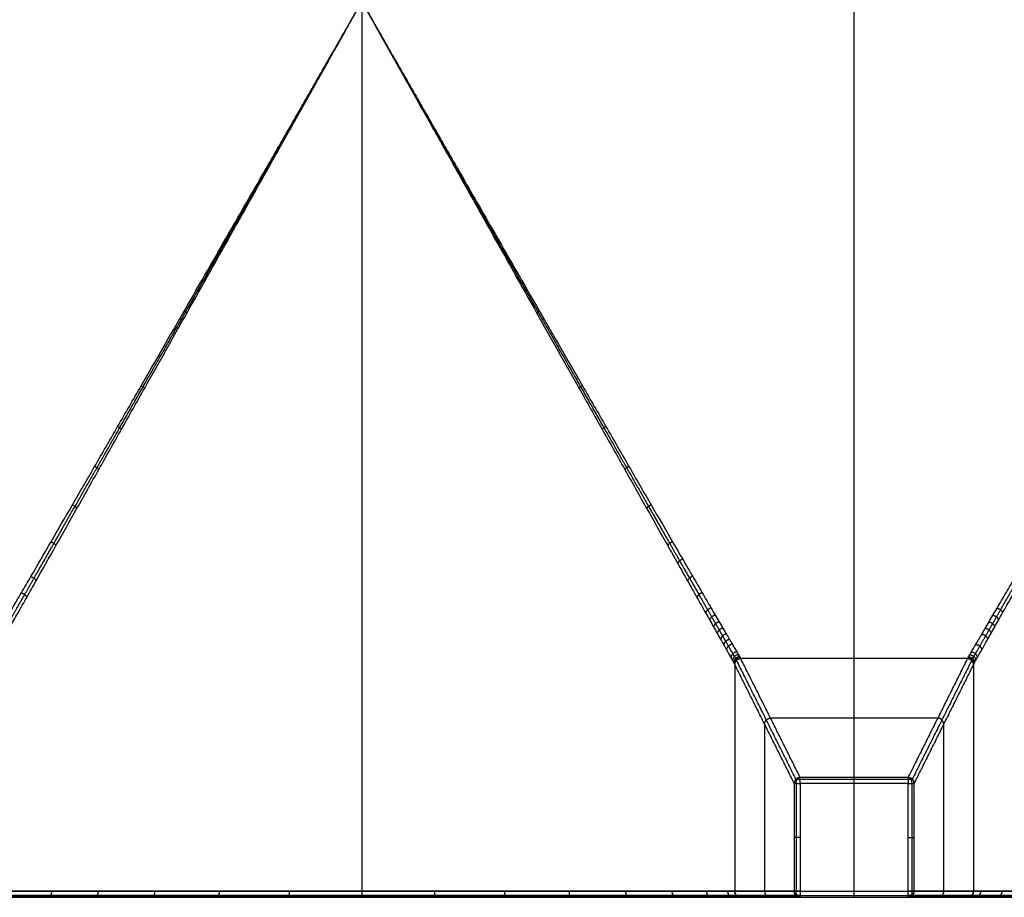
# Model space of a CAD drawing. Header units: millimetres. Extents: x -3311 to -2611, y -1698 to -1398.
# Tile 5 of 12: x -3101 to -2936, y -1698 to -1551. Entities that reach past the tile are written whole.
import ezdxf

# ---------------------------------------------------------------- set-up
doc = ezdxf.new("R2010")
doc.units = ezdxf.units.MM
doc.header["$MEASUREMENT"] = 0
doc.layers.add('Default', color=7, linetype='Continuous', true_color=0x000000)

msp = doc.modelspace()

# ---------------------------------------------------------------- linework, layer by layer
at = {"layer": 'Default'}
for p, q in [((-2961.25, -1696.6, 420), (-2961.25, -1398.6, 420)), ((-2970.28, -1678.54), (-2970.28, -1696.6)), ((-2952.21, -1678.54), (-2970.28, -1678.54)), ((-2961.25, -1696.6), (-2961.25, -1678.54)), ((-2952.21, -1696.6), (-2952.21, -1678.54)), ((-3310.25, -1696.6, 420), (-2612.25, -1696.6, 420)), ((-2970.28, -1696.6), (-2952.21, -1696.6))]:
    msp.add_line(p, q, dxfattribs=at)
at = {"layer": 'Default', "extrusion": (-0.021361, 0.036428, 0.999108)}
msp.add_arc((3409.83, -64.97, 280.53), 1, 239.6353, 299.3953, dxfattribs=at)
at = {"layer": 'Default', "extrusion": (-0.061354, 0.035847, 0.997472)}
msp.add_arc((2935.54, -1712.4, 400.21), 1, 240.8051, 265.1752, dxfattribs=at)
at = {"layer": 'Default', "extrusion": (0.504471, 0.863429, 0)}
msp.add_arc((1736.51, 277.52, -2935.28), 0.968, 355.4851, 356.9792, dxfattribs=at)
at = {"layer": 'Default', "extrusion": (0.862629, 0.505837, 0)}
msp.add_arc((76.76, 277.54, -3410.08), 0.968, 356.9621, 359.9347, dxfattribs=at)
at = {"layer": 'Default', "extrusion": (0.021361, 0.036428, 0.999108)}
msp.add_arc((1699.07, 2928.18, 154.02), 1, 240.6044, 300.3648, dxfattribs=at)
at = {"layer": 'Default', "extrusion": (0.061354, 0.035847, 0.997472)}
msp.add_arc((52.19, 3388.32, 36.84), 1, 274.8248, 299.1949, dxfattribs=at)
at = {"layer": 'Default', "extrusion": (-0.504471, 0.863429, 0)}
msp.add_arc((3377.14, 277.52, 52.44), 0.968, 183.0208, 184.5149, dxfattribs=at)
at = {"layer": 'Default', "extrusion": (0.862627, -0.50584, 0)}
msp.add_arc((-2919.06, 277.54, -1698.82), 0.968, 356.9621, 359.9347, dxfattribs=at)
at = {"layer": 'Default', "extrusion": (0.468543, 0.720383, 0.511386)}
msp.add_arc((1574.76, 1548.61, -2600.38), 1, 288.4007, 355.2563, dxfattribs=at)
at = {"layer": 'Default', "extrusion": (0.737317, 0, -0.675547)}
msp.add_arc((-1678.54, -2005.83, -2190.74), 1, 270, 352.7837, dxfattribs=at)
at = {"layer": 'Default', "extrusion": (-0.468543, 0.720383, 0.511386)}
msp.add_arc((3389.99, -102.71, 174.56), 1, 184.7437, 251.5993, dxfattribs=at)
at = {"layer": 'Default', "extrusion": (0.737317, 0, 0.675547)}
msp.add_arc((-1678.54, 1995.09, -2176.01), 1, 270, 352.7837, dxfattribs=at)
at = {"layer": 'Default', "extrusion": (-0.018035, -0.010567, 0.999782)}
msp.add_arc((-42.83, -3422.52, 349.13), 1, 239.6432, 298.1779, dxfattribs=at)
at = {"layer": 'Default', "extrusion": (-0.505547, 0.862799, 0)}
msp.add_arc((3429.07, 277.52, 42.57), 0.968, 358.49, 359.9886, dxfattribs=at)
at = {"layer": 'Default', "extrusion": (0, 0.716438, -0.697651)}
for centre, start, end in [((2970.28, -1182.92, -1216.22), 270, 356.3795), ((2952.21, -1182.92, -1216.22), 183.6205, 270)]:
    msp.add_arc(centre, 1, start, end, dxfattribs=at)
at = {"layer": 'Default', "extrusion": (0.710761, -0.490751, -0.503967)}
msp.add_arc((-3083.8, -745.15, -1279.05), 1, 181.3867, 250.8099, dxfattribs=at)
at = {"layer": 'Default', "extrusion": (0.710761, 0.490751, 0.503967)}
msp.add_arc((281.25, 1711.01, -2930.42), 1, 181.3867, 250.8099, dxfattribs=at)
at = {"layer": 'Default', "extrusion": (0.018037, -0.010568, 0.999781)}
msp.add_arc((-2951.27, 1686.29, 242.32), 1, 241.8221, 300.3569, dxfattribs=at)
at = {"layer": 'Default', "extrusion": (0.505547, 0.862799, 0)}
msp.add_arc((1680.85, 277.52, -2951.53), 0.968, 180.0115, 181.51, dxfattribs=at)
at = {"layer": 'Default'}
for points, knots in [([(-3107.25, -1657.6, 277.54), (-3107.25, -1657.6, 278.28), (-3107.22, -1657.56, 279.76), (-3107.09, -1657.35, 281.97), (-3106.89, -1657, 284.15), (-3106.52, -1656.38, 286.99), (-3106.01, -1655.52, 289.76), (-3105.38, -1654.44, 292.43), (-3104.85, -1653.54, 294.38), (-3104.27, -1652.55, 296.26), (-3103.65, -1651.49, 298.08), (-3102.99, -1650.36, 299.83), (-3102.06, -1648.77, 302.09), (-3100.81, -1646.64, 304.77), (-3098.7, -1643.02, 308.74), (-3095.87, -1638.15, 313.16), (-3092.28, -1631.95, 317.75), (-3088.54, -1625.48, 321.75), (-3084.68, -1618.8, 325.23), (-3079.7, -1610.16, 329.06), (-3073.35, -1599.13, 332.94), (-3066.36, -1586.98, 336.01), (-3060.45, -1576.7, 337.84), (-3055.86, -1568.7, 338.88), (-3051.83, -1561.68, 339.53), (-3047.79, -1554.65, 339.91), (-3045.09, -1549.95, 340), (-3043.75, -1547.6, 340)], [0.036238, 0.036238, 0.036238, 0.036238, 2.318036, 4.609758, 6.882911, 9.144268, 13.653691, 15.910319, 18.172333, 20.441686, 22.670831, 24.892395, 27.114088, 31.555339, 35.983245, 44.665751, 53.240522, 61.765907, 70.287637, 78.799764, 94.004025, 110.375823, 122.001455, 130.159523, 138.309778, 146.464275, 154.615945, 154.615945, 154.615945, 154.615945]), ([(-3106.25, -1658.6, 277.54), (-3106.25, -1658.6, 278.28), (-3106.22, -1658.55, 279.78), (-3106.1, -1658.34, 282.02), (-3105.9, -1657.99, 284.22), (-3105.53, -1657.35, 287.1), (-3105.03, -1656.46, 289.89), (-3104.41, -1655.36, 292.58), (-3103.89, -1654.44, 294.55), (-3103.32, -1653.42, 296.45), (-3102.7, -1652.34, 298.27), (-3102.05, -1651.19, 300.03), (-3101.14, -1649.57, 302.3), (-3099.92, -1647.4, 304.98), (-3097.84, -1643.72, 308.95), (-3095.05, -1638.79, 313.36), (-3091.51, -1632.51, 317.93), (-3087.83, -1625.97, 321.91), (-3084.03, -1619.23, 325.37), (-3079.13, -1610.52, 329.17), (-3072.88, -1599.41, 333.01), (-3066.01, -1587.19, 336.05), (-3060.19, -1576.85, 337.87), (-3055.67, -1568.81, 338.9), (-3051.7, -1561.76, 339.53), (-3047.73, -1554.68, 339.92), (-3045.07, -1549.96, 340), (-3043.75, -1547.6, 340)], [0.036238, 0.036238, 0.036238, 0.036238, 2.318036, 4.609758, 6.882911, 9.144268, 13.653691, 15.910319, 18.172333, 20.441686, 22.670831, 24.892395, 27.114088, 31.555339, 35.983245, 44.665751, 53.240522, 61.765907, 70.287637, 78.799764, 94.004025, 110.375823, 122.001455, 130.159523, 138.309778, 146.464275, 154.615945, 154.615945, 154.615945, 154.615945]), ([(-3043.75, -1547.6, 340), (-3042.4, -1549.95, 340), (-3039.7, -1554.65, 339.91), (-3035.66, -1561.68, 339.53), (-3031.63, -1568.7, 338.88), (-3027.04, -1576.7, 337.84), (-3021.13, -1586.98, 336.01), (-3014.15, -1599.13, 332.94), (-3007.8, -1610.16, 329.06), (-3002.81, -1618.8, 325.23), (-2998.96, -1625.48, 321.75), (-2995.22, -1631.95, 317.75), (-2992.23, -1637.09, 313.94), (-2989.94, -1641.04, 310.54), (-2988.28, -1643.9, 307.77), (-2986.68, -1646.64, 304.77), (-2985.44, -1648.77, 302.09), (-2984.51, -1650.36, 299.83), (-2983.85, -1651.49, 298.08), (-2983.22, -1652.55, 296.26), (-2982.64, -1653.54, 294.38), (-2982.11, -1654.44, 292.43), (-2981.48, -1655.52, 289.76), (-2980.97, -1656.38, 286.99), (-2980.6, -1657, 284.15), (-2980.4, -1657.35, 281.97), (-2980.28, -1657.56, 279.76), (-2980.25, -1657.6, 278.28), (-2980.25, -1657.6, 277.54)], [0, 0, 0, 0, 8.15167, 16.306167, 24.456422, 32.61449, 44.240122, 60.61192, 75.816181, 84.328308, 92.850038, 101.375423, 109.950194, 114.238213, 118.6327, 123.060607, 127.501857, 129.72355, 131.945114, 134.174259, 136.443611, 138.705625, 140.962252, 145.471675, 147.733032, 150.006185, 152.297908, 154.579707, 154.579707, 154.579707, 154.579707]), ([(-3043.75, -1547.6, 340), (-3042.42, -1549.96, 340), (-3039.77, -1554.68, 339.92), (-3035.79, -1561.76, 339.53), (-3031.82, -1568.81, 338.9), (-3027.3, -1576.85, 337.87), (-3021.49, -1587.19, 336.05), (-3014.61, -1599.41, 333.01), (-3008.36, -1610.52, 329.17), (-3003.46, -1619.23, 325.37), (-2999.66, -1625.97, 321.91), (-2995.98, -1632.51, 317.93), (-2993.04, -1637.72, 314.14), (-2990.79, -1641.71, 310.74), (-2989.15, -1644.62, 307.98), (-2987.58, -1647.4, 304.98), (-2986.35, -1649.57, 302.3), (-2985.44, -1651.19, 300.03), (-2984.79, -1652.34, 298.27), (-2984.18, -1653.42, 296.45), (-2983.61, -1654.44, 294.55), (-2983.08, -1655.36, 292.58), (-2982.46, -1656.46, 289.89), (-2981.96, -1657.35, 287.1), (-2981.6, -1657.99, 284.22), (-2981.4, -1658.34, 282.02), (-2981.27, -1658.55, 279.78), (-2981.25, -1658.6, 278.28), (-2981.25, -1658.6, 277.54)], [0, 0, 0, 0, 8.15167, 16.306167, 24.456422, 32.61449, 44.240122, 60.61192, 75.816181, 84.328308, 92.850038, 101.375423, 109.950194, 114.238213, 118.6327, 123.060607, 127.501857, 129.72355, 131.945114, 134.174259, 136.443611, 138.705625, 140.962252, 145.471675, 147.733032, 150.006185, 152.297908, 154.579707, 154.579707, 154.579707, 154.579707]), ([(-2942.25, -1657.6, 277.54), (-2942.25, -1657.6, 278.28), (-2942.22, -1657.56, 279.76), (-2942.09, -1657.35, 281.97), (-2941.89, -1657, 284.15), (-2941.52, -1656.38, 286.99), (-2940.89, -1655.3, 290.45), (-2940.04, -1653.87, 293.75), (-2939.27, -1652.55, 296.26), (-2938.65, -1651.49, 298.08), (-2937.99, -1650.36, 299.83), (-2937.06, -1648.77, 302.09), (-2935.81, -1646.64, 304.77), (-2933.7, -1643.02, 308.74), (-2930.87, -1638.15, 313.16), (-2927.28, -1631.95, 317.75), (-2923.54, -1625.48, 321.75), (-2919.68, -1618.8, 325.23), (-2914.7, -1610.16, 329.06), (-2908.35, -1599.13, 332.94), (-2901.36, -1586.98, 336.01), (-2895.45, -1576.7, 337.84), (-2890.86, -1568.7, 338.88), (-2886.83, -1561.68, 339.53), (-2882.79, -1554.65, 339.91), (-2880.09, -1549.95, 340), (-2878.75, -1547.6, 340)], [0.036238, 0.036238, 0.036238, 0.036238, 2.318036, 4.609758, 6.882911, 9.144268, 13.653691, 18.172333, 20.441686, 22.670831, 24.892395, 27.114088, 31.555339, 35.983245, 44.665751, 53.240522, 61.765907, 70.287637, 78.799764, 94.004025, 110.375823, 122.001455, 130.159523, 138.309778, 146.464275, 154.615945, 154.615945, 154.615945, 154.615945]), ([(-2941.25, -1658.6, 277.54), (-2941.25, -1658.6, 278.28), (-2941.22, -1658.55, 279.78), (-2941.1, -1658.34, 282.02), (-2940.9, -1657.99, 284.22), (-2940.53, -1657.35, 287.1), (-2939.91, -1656.24, 290.59), (-2939.08, -1654.77, 293.91), (-2938.32, -1653.42, 296.45), (-2937.7, -1652.34, 298.27), (-2937.05, -1651.19, 300.03), (-2936.14, -1649.57, 302.3), (-2934.92, -1647.4, 304.98), (-2932.84, -1643.72, 308.95), (-2930.05, -1638.79, 313.36), (-2926.51, -1632.51, 317.93), (-2922.83, -1625.97, 321.91), (-2919.03, -1619.23, 325.37), (-2914.13, -1610.52, 329.17), (-2907.88, -1599.41, 333.01), (-2901.01, -1587.19, 336.05), (-2895.19, -1576.85, 337.87), (-2890.67, -1568.81, 338.9), (-2886.7, -1561.76, 339.53), (-2882.73, -1554.68, 339.92), (-2880.07, -1549.96, 340), (-2878.75, -1547.6, 340)], [0.036238, 0.036238, 0.036238, 0.036238, 2.318036, 4.609758, 6.882911, 9.144268, 13.653691, 18.172333, 20.441686, 22.670831, 24.892395, 27.114088, 31.555339, 35.983245, 44.665751, 53.240522, 61.765907, 70.287637, 78.799764, 94.004025, 110.375823, 122.001455, 130.159523, 138.309778, 146.464275, 154.615945, 154.615945, 154.615945, 154.615945]), ([(-2980.25, -1697.6, 277.52), (-2980.25, -1697.6, 281.67), (-2981.07, -1697.6, 289.97), (-2984.7, -1697.6, 301.95), (-2990.6, -1697.6, 313), (-2998.56, -1697.6, 322.69), (-3008.25, -1697.6, 330.64), (-3019.3, -1697.6, 336.55), (-3031.28, -1697.6, 340.18), (-3043.75, -1697.6, 341.41), (-3056.21, -1697.6, 340.18), (-3068.2, -1697.6, 336.55), (-3079.25, -1697.6, 330.64), (-3088.94, -1697.6, 322.69), (-3096.89, -1697.6, 313), (-3102.79, -1697.6, 301.95), (-3106.43, -1697.6, 289.97), (-3107.25, -1697.6, 281.67), (-3107.25, -1697.6, 277.53)], [0.01805, 0.01805, 0.01805, 0.01805, 12.461833, 24.923666, 37.398183, 49.8727, 62.347214, 74.821728, 87.283555, 99.745383, 112.207213, 124.669044, 137.143559, 149.618075, 162.09259, 174.567105, 187.028936, 199.463684, 199.463684, 199.463684, 199.463684]), ([(-2815.25, -1697.6, 277.53), (-2815.25, -1697.6, 281.67), (-2816.07, -1697.6, 289.97), (-2819.7, -1697.6, 301.95), (-2825.6, -1697.6, 313), (-2833.56, -1697.6, 322.69), (-2843.25, -1697.6, 330.64), (-2854.3, -1697.6, 336.55), (-2866.28, -1697.6, 340.18), (-2878.75, -1697.6, 341.41), (-2891.21, -1697.6, 340.18), (-2903.2, -1697.6, 336.55), (-2914.25, -1697.6, 330.64), (-2923.94, -1697.6, 322.69), (-2931.89, -1697.6, 313), (-2937.79, -1697.6, 301.95), (-2941.43, -1697.6, 289.97), (-2942.25, -1697.6, 281.67), (-2942.25, -1697.6, 277.52)], [0.027081, 0.027081, 0.027081, 0.027081, 12.461827, 24.923658, 37.398173, 49.872689, 62.347204, 74.821719, 87.28355, 99.74538, 112.207208, 124.669035, 137.143549, 149.618063, 162.09258, 174.567097, 187.02893, 199.472715, 199.472715, 199.472715, 199.472715])]:
    msp.add_open_spline(points, degree=3, knots=knots, dxfattribs=at)
for points, weights, degree, knots in [([(-3106.54, -1657.9, 277.54), (-3106.54, -1657.9, 278.27), (-3106.51, -1657.85, 279.75), (-3106.39, -1657.64, 281.95), (-3106.19, -1657.3, 284.12), (-3105.84, -1656.68, 286.96), (-3105.34, -1655.82, 289.72), (-3104.73, -1654.74, 292.39), (-3104.21, -1653.84, 294.34), (-3103.64, -1652.85, 296.23), (-3103.03, -1651.78, 298.05), (-3102.39, -1650.66, 299.8), (-3101.48, -1649.07, 302.05), (-3100.26, -1646.94, 304.73), (-3098.19, -1643.31, 308.69), (-3095.41, -1638.45, 313.11), (-3091.86, -1632.22, 317.72), (-3088.16, -1625.72, 321.73), (-3084.34, -1619.02, 325.22), (-3079.42, -1610.37, 329.05), (-3073.13, -1599.31, 332.92), (-3066.2, -1587.11, 336), (-3060.33, -1576.78, 337.84), (-3055.77, -1568.76, 338.88), (-3051.77, -1561.72, 339.53), (-3047.76, -1554.67, 339.91), (-3045.08, -1549.96, 340), (-3043.75, -1547.6, 340)], [0.853553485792, 0.853557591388, 0.853832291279, 0.855024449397, 0.856940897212, 0.860339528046, 0.864834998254, 0.870046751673, 0.874233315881, 0.87858831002, 0.883030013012, 0.887494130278, 0.893450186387, 0.900807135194, 0.912035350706, 0.924858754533, 0.938228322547, 0.949765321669, 0.959698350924, 0.970462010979, 0.981133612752, 0.989417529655, 0.994311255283, 0.997064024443, 0.998764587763, 0.999776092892, 0.999999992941, 1], 3, [0.036238, 0.036238, 0.036238, 0.036238, 2.318036, 4.609758, 6.882911, 9.144268, 13.653691, 15.910319, 18.172333, 20.441686, 22.670831, 24.892395, 27.114088, 31.555339, 35.983245, 44.665751, 53.240522, 61.765907, 70.287637, 78.799764, 94.004025, 110.375823, 122.001455, 130.159523, 138.309778, 146.464275, 154.615945, 154.615945, 154.615945, 154.615945]), ([(-3043.75, -1547.6, 340), (-3042.41, -1549.96, 340), (-3039.73, -1554.67, 339.91), (-3035.73, -1561.72, 339.53), (-3031.72, -1568.76, 338.88), (-3027.17, -1576.78, 337.84), (-3021.3, -1587.11, 336), (-3014.36, -1599.31, 332.92), (-3008.07, -1610.36, 329.04), (-3003.15, -1619.02, 325.22), (-2999.34, -1625.72, 321.73), (-2995.64, -1632.22, 317.72), (-2992.7, -1637.37, 313.91), (-2990.45, -1641.32, 310.51), (-2988.8, -1644.19, 307.73), (-2987.23, -1646.94, 304.73), (-2986.02, -1649.07, 302.05), (-2985.11, -1650.66, 299.8), (-2984.46, -1651.78, 298.05), (-2983.85, -1652.85, 296.23), (-2983.28, -1653.84, 294.34), (-2982.77, -1654.74, 292.39), (-2982.15, -1655.82, 289.72), (-2981.66, -1656.68, 286.96), (-2981.3, -1657.3, 284.12), (-2981.1, -1657.64, 281.95), (-2980.98, -1657.85, 279.75), (-2980.95, -1657.9, 278.27), (-2980.95, -1657.9, 277.54)], [1, 0.999999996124, 0.999776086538, 0.998764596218, 0.997064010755, 0.994311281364, 0.989417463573, 0.981133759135, 0.970461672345, 0.959698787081, 0.949764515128, 0.938229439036, 0.927135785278, 0.917254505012, 0.909290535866, 0.900808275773, 0.893449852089, 0.887493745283, 0.883030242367, 0.878588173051, 0.874233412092, 0.870046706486, 0.864835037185, 0.860339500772, 0.856940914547, 0.855024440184, 0.85383229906, 0.853557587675, 0.853553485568], 3, [0, 0, 0, 0, 8.15167, 16.306167, 24.456422, 32.61449, 44.240122, 60.61192, 75.816181, 84.328308, 92.850038, 101.375423, 109.950194, 114.238213, 118.6327, 123.060607, 127.501857, 129.72355, 131.945114, 134.174259, 136.443611, 138.705625, 140.962252, 145.471675, 147.733032, 150.006185, 152.297908, 154.579707, 154.579707, 154.579707, 154.579707]), ([(-2941.54, -1657.9, 277.54), (-2941.54, -1657.9, 278.27), (-2941.51, -1657.85, 279.75), (-2941.39, -1657.64, 281.95), (-2941.19, -1657.3, 284.12), (-2940.84, -1656.68, 286.96), (-2940.22, -1655.6, 290.41), (-2939.4, -1654.17, 293.7), (-2938.64, -1652.85, 296.23), (-2938.03, -1651.78, 298.05), (-2937.39, -1650.66, 299.8), (-2936.48, -1649.07, 302.05), (-2935.26, -1646.94, 304.73), (-2933.19, -1643.31, 308.69), (-2930.41, -1638.45, 313.11), (-2926.86, -1632.22, 317.72), (-2923.16, -1625.72, 321.73), (-2919.34, -1619.02, 325.22), (-2914.42, -1610.37, 329.05), (-2908.13, -1599.31, 332.92), (-2901.2, -1587.11, 336), (-2895.33, -1576.78, 337.84), (-2890.77, -1568.76, 338.88), (-2886.77, -1561.72, 339.53), (-2882.76, -1554.67, 339.91), (-2880.08, -1549.96, 340), (-2878.75, -1547.6, 340)], [0.853553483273, 0.8535575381, 0.853832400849, 0.855024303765, 0.856941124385, 0.860339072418, 0.86596241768, 0.872780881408, 0.878587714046, 0.88303041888, 0.887493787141, 0.893449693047, 0.900807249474, 0.912035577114, 0.924858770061, 0.938228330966, 0.949765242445, 0.959698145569, 0.970462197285, 0.981133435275, 0.989417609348, 0.994311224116, 0.997064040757, 0.998764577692, 0.99977610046, 0.99999998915, 1], 3, [0.036238, 0.036238, 0.036238, 0.036238, 2.318036, 4.609758, 6.882911, 9.144268, 13.653691, 18.172333, 20.441686, 22.670831, 24.892395, 27.114088, 31.555339, 35.983245, 44.665751, 53.240522, 61.765907, 70.287637, 78.799764, 94.004025, 110.375823, 122.001455, 130.159523, 138.309778, 146.464275, 154.615945, 154.615945, 154.615945, 154.615945]), ([(-2980.95, -1697.31, 277.52), (-2980.95, -1697.31, 281.62), (-2981.76, -1697.31, 289.83), (-2985.36, -1697.31, 301.68), (-2991.2, -1697.31, 312.61), (-2999.06, -1697.31, 322.19), (-3008.64, -1697.31, 330.05), (-3019.57, -1697.31, 335.89), (-3031.42, -1697.31, 339.48), (-3043.75, -1697.31, 340.7), (-3056.07, -1697.31, 339.48), (-3067.92, -1697.31, 335.89), (-3078.85, -1697.31, 330.05), (-3088.43, -1697.31, 322.19), (-3096.3, -1697.31, 312.61), (-3102.14, -1697.31, 301.68), (-3105.73, -1697.31, 289.83), (-3106.54, -1697.31, 281.63), (-3106.54, -1697.31, 277.53)], [0.853553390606, 0.853553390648, 0.853553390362, 0.853553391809, 0.853553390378, 0.853553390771, 0.853553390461, 0.853553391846, 0.853553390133, 0.853553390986, 0.853553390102, 0.853553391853, 0.853553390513, 0.853553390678, 0.853553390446, 0.853553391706, 0.853553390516, 0.85355339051, 0.853553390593], 3, [0.018067, 0.018067, 0.018067, 0.018067, 12.461833, 24.923666, 37.398182, 49.872699, 62.347213, 74.821727, 87.283554, 99.745382, 112.207212, 124.669042, 137.143557, 149.618072, 162.092588, 174.567103, 187.028933, 199.463667, 199.463667, 199.463667, 199.463667]), ([(-2981.25, -1696.6, 277.52), (-2981.26, -1696.6, 340), (-3043.75, -1696.6, 340), (-3106.22, -1696.6, 340), (-3106.25, -1696.6, 277.53)], [0.999882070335, 0.707165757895, 1, 0.707195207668, 0.999823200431], 2, [0.020085, 0.020085, 0.020085, 99.745382, 99.745382, 199.460649, 199.460649, 199.460649]), ([(-2815.95, -1697.31, 277.53), (-2815.96, -1697.31, 281.63), (-2816.77, -1697.31, 289.83), (-2820.36, -1697.31, 301.68), (-2826.2, -1697.31, 312.61), (-2834.06, -1697.31, 322.19), (-2843.64, -1697.31, 330.05), (-2854.57, -1697.31, 335.89), (-2866.42, -1697.31, 339.48), (-2878.75, -1697.31, 340.7), (-2891.07, -1697.31, 339.48), (-2902.92, -1697.31, 335.89), (-2913.85, -1697.31, 330.05), (-2923.43, -1697.31, 322.19), (-2931.3, -1697.31, 312.61), (-2937.14, -1697.31, 301.68), (-2940.73, -1697.31, 289.83), (-2941.54, -1697.31, 281.62), (-2941.54, -1697.31, 277.52)], [0.853553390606, 0.853553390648, 0.853553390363, 0.853553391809, 0.853553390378, 0.853553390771, 0.853553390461, 0.853553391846, 0.853553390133, 0.853553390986, 0.853553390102, 0.853553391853, 0.853553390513, 0.853553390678, 0.853553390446, 0.853553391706, 0.853553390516, 0.85355339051, 0.853553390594], 3, [0.027098, 0.027098, 0.027098, 0.027098, 12.46183, 24.92366, 37.398176, 49.872691, 62.347206, 74.821721, 87.283551, 99.745382, 112.207209, 124.669036, 137.14355, 149.618064, 162.092581, 174.567097, 187.02893, 199.472697, 199.472697, 199.472697, 199.472697]), ([(-2816.25, -1696.6, 277.53), (-2816.27, -1696.6, 340), (-2878.75, -1696.6, 340), (-2941.23, -1696.6, 340), (-2941.25, -1696.6, 277.52)], [0.999823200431, 0.707195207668, 1, 0.707165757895, 0.999882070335], 2, [0.030114, 0.030114, 0.030114, 99.745382, 99.745382, 199.470678, 199.470678, 199.470678])]:
    msp.add_rational_spline(points, weights, degree=degree, knots=knots, dxfattribs=at)
for points, degree in [([(-3043.75, -1547.6, 340), (-3043.75, -1622.1, 340), (-3043.75, -1696.6, 340)], 2), ([(-2970.99, -1677.83, 0.92), (-2975.97, -1667.87, 139.18), (-2980.95, -1657.9, 277.44)], 2), ([(-2942.25, -1657.6, 277.54), (-2961.25, -1657.6, 277.54), (-2980.25, -1657.6, 277.54)], 2), ([(-2970.28, -1677.54, 0.93), (-2975.26, -1667.57, 139.19), (-2980.25, -1657.61, 277.45)], 2), ([(-2942.25, -1657.61, 277.46), (-2961.25, -1657.61, 277.46), (-2980.25, -1657.61, 277.46)], 2), ([(-2980.25, -1657.61, 277.45), (-2980.25, -1657.61, 277.46), (-2980.25, -1657.61, 277.46)], 2), ([(-2942.25, -1657.61, 277.5), (-2961.25, -1657.61, 277.5), (-2980.25, -1657.61, 277.5)], 2), ([(-2942.25, -1657.61, 277.45), (-2947.23, -1667.57, 139.19), (-2952.21, -1677.54, 0.93)], 2), ([(-2941.54, -1657.9, 277.44), (-2946.52, -1667.87, 139.18), (-2951.51, -1677.83, 0.92)], 2), ([(-2942.25, -1657.61, 277.45), (-2942.25, -1657.61, 277.46), (-2942.25, -1657.61, 277.46)], 2), ([(-2981.25, -1658.61, 277.52), (-2981.25, -1658.61, 277.52), (-2981.25, -1658.61, 277.53), (-2981.25, -1658.6, 277.54)], 3), ([(-2981.25, -1658.61, 277.48), (-2981.25, -1677.61, 277.48), (-2981.25, -1696.6, 277.48)], 2), ([(-2981.25, -1658.61, 277.52), (-2981.25, -1677.61, 277.52), (-2981.25, -1696.6, 277.52)], 2), ([(-2971.28, -1678.54, 0.96), (-2976.26, -1668.57, 139.22), (-2981.25, -1658.61, 277.48)], 2), ([(-2981.25, -1658.61, 277.5), (-2981.25, -1677.61, 277.5), (-2981.25, -1696.6, 277.5)], 2), ([(-2941.25, -1658.61, 277.48), (-2946.23, -1668.57, 139.22), (-2951.21, -1678.54, 0.96)], 2), ([(-2941.25, -1658.61, 277.52), (-2941.25, -1658.61, 277.52), (-2941.25, -1658.61, 277.53), (-2941.25, -1658.6, 277.54)], 3), ([(-2941.25, -1658.61, 277.48), (-2941.25, -1677.61, 277.48), (-2941.25, -1696.6, 277.48)], 2), ([(-2941.25, -1658.61, 277.52), (-2941.25, -1677.61, 277.52), (-2941.25, -1696.6, 277.52)], 2), ([(-2941.25, -1658.61, 277.5), (-2941.25, -1677.61, 277.5), (-2941.25, -1696.6, 277.5)], 2), ([(-2947.24, -1667.6, 138.75), (-2961.25, -1667.6, 138.75), (-2975.25, -1667.6, 138.75)], 2), ([(-2976.25, -1668.6, 138.75), (-2976.25, -1682.6, 138.75), (-2976.25, -1696.6, 138.75)], 2), ([(-2946.25, -1668.6, 138.75), (-2946.25, -1682.6, 138.75), (-2946.25, -1696.6, 138.75)], 2), ([(-2952.21, -1677.54, 0.93), (-2961.25, -1677.54, 0.93), (-2970.28, -1677.54, 0.93)], 2), ([(-2952.21, -1677.85, 0.27), (-2961.25, -1677.85, 0.27), (-2970.28, -1677.85, 0.27)], 2), ([(-2971.28, -1678.54, 0.96), (-2971.28, -1687.57, 0.96), (-2971.28, -1696.6, 0.96)], 2), ([(-2970.98, -1678.54, 0.28), (-2970.98, -1687.57, 0.28), (-2970.98, -1696.6, 0.28)], 2), ([(-2951.52, -1696.6, 0.28), (-2951.52, -1687.57, 0.28), (-2951.52, -1678.54, 0.28)], 2), ([(-2951.21, -1696.6, 0.96), (-2951.21, -1687.57, 0.96), (-2951.21, -1678.54, 0.96)], 2), ([(-3310.25, -1697.31, 419.71), (-2961.25, -1697.31, 419.71), (-2612.25, -1697.31, 419.71)], 2), ([(-3310.25, -1697.6, 419), (-2961.25, -1697.6, 419), (-2612.25, -1697.6, 419)], 2), ([(-2971.28, -1696.6, 0.96), (-2976.26, -1696.6, 139.22), (-2981.25, -1696.6, 277.48)], 2), ([(-2970.99, -1697.31, 0.97), (-2975.97, -1697.31, 139.23), (-2980.95, -1697.31, 277.49)], 2), ([(-2970.28, -1697.6, 1), (-2973.6, -1697.6, 93.17), (-2976.93, -1697.6, 185.35), (-2980.25, -1697.6, 277.52)], 3), ([(-2977.81, -1697.6, 210), (-2961.25, -1697.6, 210), (-2944.68, -1697.6, 210)], 2), ([(-2970.28, -1697.31, 0.29), (-2961.25, -1697.31, 0.29), (-2952.21, -1697.31, 0.29)], 2), ([(-2970.28, -1697.6, 1), (-2961.25, -1697.6, 1), (-2952.21, -1697.6, 1)], 2), ([(-2961.25, -1697.6, 1), (-2961.25, -1697.6, 210), (-2961.25, -1697.6, 419)], 2), ([(-2942.25, -1697.6, 277.52), (-2945.57, -1697.6, 185.35), (-2948.89, -1697.6, 93.17), (-2952.21, -1697.6, 1)], 3), ([(-2941.54, -1697.31, 277.49), (-2946.52, -1697.31, 139.23), (-2951.5, -1697.31, 0.97)], 2), ([(-2941.25, -1696.6, 277.48), (-2946.23, -1696.6, 139.22), (-2951.21, -1696.6, 0.96)], 2)]:
    msp.add_open_spline(points, degree=degree, dxfattribs=at)
for points, weights in [([(-3047.79, -1554.65, 339.87), (-3047.76, -1554.66, 339.87), (-3047.73, -1554.68, 339.87)], [1, 0.999327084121, 1]), ([(-3039.7, -1554.65, 339.87), (-3039.74, -1554.66, 339.87), (-3039.77, -1554.68, 339.87)], [1, 0.999327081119, 1]), ([(-3051.83, -1561.68, 339.49), (-3051.77, -1561.72, 339.48), (-3051.7, -1561.75, 339.49)], [1, 0.997299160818, 1]), ([(-3035.66, -1561.68, 339.49), (-3035.73, -1561.72, 339.48), (-3035.79, -1561.75, 339.49)], [1, 0.997299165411, 1]), ([(-3055.86, -1568.7, 338.84), (-3055.76, -1568.75, 338.83), (-3055.67, -1568.81, 338.85)], [1, 0.993892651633, 1]), ([(-3031.63, -1568.7, 338.84), (-3031.73, -1568.75, 338.83), (-3031.82, -1568.81, 338.85)], [1, 0.993892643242, 1]), ([(-3059.88, -1575.7, 337.93), (-3059.75, -1575.77, 337.92), (-3059.63, -1575.85, 337.95)], [1, 0.989058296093, 1]), ([(-3027.61, -1575.7, 337.93), (-3027.74, -1575.77, 337.92), (-3027.87, -1575.85, 337.95)], [1, 0.989058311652, 1]), ([(-3065.58, -1585.61, 336.15), (-3065.4, -1585.71, 336.13), (-3065.23, -1585.82, 336.19)], [1, 0.979575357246, 1]), ([(-3021.91, -1585.61, 336.15), (-3022.09, -1585.71, 336.13), (-3022.26, -1585.82, 336.19)], [1, 0.97957532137, 1]), ([(-3073.51, -1599.4, 332.64), (-3073.25, -1599.54, 332.6), (-3073.04, -1599.69, 332.71)], [1, 0.960555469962, 1]), ([(-3013.98, -1599.4, 332.64), (-3014.24, -1599.54, 332.6), (-3014.45, -1599.69, 332.71)], [1, 0.960555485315, 1]), ([(-3080.72, -1611.93, 328.2), (-3080.39, -1612.09, 328.13), (-3080.14, -1612.31, 328.31)], [1, 0.936041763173, 1]), ([(-3006.77, -1611.93, 328.2), (-3007.11, -1612.09, 328.13), (-3007.36, -1612.31, 328.31)], [1, 0.936041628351, 1]), ([(-3084.66, -1618.77, 325.16), (-3084.28, -1618.94, 325.07), (-3084.02, -1619.2, 325.3)], [1, 0.918937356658, 1]), ([(-3002.83, -1618.77, 325.16), (-3003.21, -1618.94, 325.07), (-3003.48, -1619.2, 325.3)], [1, 0.918937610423, 1]), ([(-3088.51, -1625.44, 321.67), (-3088.08, -1625.63, 321.56), (-3087.81, -1625.93, 321.83)], [1, 0.89900822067, 1]), ([(-2998.98, -1625.44, 321.67), (-2999.42, -1625.63, 321.56), (-2999.68, -1625.93, 321.83)], [1, 0.899007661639, 1]), ([(-3092.24, -1631.88, 317.66), (-3091.74, -1632.08, 317.53), (-3091.48, -1632.44, 317.85)], [1, 0.87592077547, 1]), ([(-2995.25, -1631.88, 317.67), (-2995.75, -1632.08, 317.53), (-2996.01, -1632.44, 317.85)], [1, 0.875921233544, 1]), ([(-3095.82, -1638.06, 313.07), (-3095.25, -1638.25, 312.91), (-3095, -1638.69, 313.27)], [1, 0.84920893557, 1]), ([(-2991.67, -1638.06, 313.07), (-2992.24, -1638.25, 312.91), (-2992.49, -1638.69, 313.27)], [1, 0.849208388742, 1]), ([(-2989.97, -1640.99, 310.53), (-2990.58, -1641.18, 310.35), (-2990.81, -1641.67, 310.73)], [1, 0.834483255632, 1]), ([(-3099.2, -1643.87, 307.74), (-3098.55, -1644.05, 307.56), (-3098.33, -1644.59, 307.95)], [1, 0.818482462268, 1]), ([(-2988.29, -1643.87, 307.74), (-2988.95, -1644.05, 307.56), (-2989.17, -1644.59, 307.95)], [1, 0.818481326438, 1]), ([(-3100.79, -1646.61, 304.74), (-3100.1, -1646.78, 304.54), (-3099.9, -1647.37, 304.95)], [1, 0.80152695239, 1]), ([(-2986.7, -1646.61, 304.74), (-2987.4, -1646.78, 304.54), (-2987.6, -1647.37, 304.95)], [1, 0.801527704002, 1]), ([(-2985.21, -1649.16, 301.52), (-2985.96, -1649.31, 301.31), (-2986.13, -1649.96, 301.72)], [1, 0.783913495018, 1]), ([(-2937.28, -1649.16, 301.52), (-2936.53, -1649.31, 301.31), (-2936.36, -1649.96, 301.72)], [1, 0.78391319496, 1]), ([(-2984.51, -1650.35, 299.83), (-2985.29, -1650.49, 299.62), (-2985.45, -1651.18, 300.02)], [1, 0.774990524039, 1]), ([(-2983.85, -1651.47, 298.08), (-2984.66, -1651.6, 297.87), (-2984.8, -1652.33, 298.27)], [1, 0.7660882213, 1]), ([(-2938.64, -1651.47, 298.08), (-2937.84, -1651.6, 297.87), (-2937.7, -1652.33, 298.27)], [1, 0.766088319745, 1]), ([(-2937.98, -1650.35, 299.83), (-2937.2, -1650.49, 299.62), (-2937.05, -1651.18, 300.02)], [1, 0.774990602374, 1]), ([(-2983.23, -1652.53, 296.27), (-2984.07, -1652.64, 296.06), (-2984.19, -1653.4, 296.45)], [1, 0.757266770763, 1]), ([(-2939.26, -1652.53, 296.27), (-2938.43, -1652.64, 296.06), (-2938.31, -1653.4, 296.45)], [1, 0.757266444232, 1]), ([(-2982.65, -1653.52, 294.37), (-2983.51, -1653.62, 294.17), (-2983.61, -1654.42, 294.53)], [1, 0.748519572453, 1]), ([(-2982.12, -1654.43, 292.42), (-2983.01, -1654.51, 292.23), (-2983.09, -1655.34, 292.57)], [1, 0.740176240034, 1]), ([(-2939.84, -1653.52, 294.37), (-2938.98, -1653.62, 294.17), (-2938.88, -1654.42, 294.53)], [1, 0.748520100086, 1]), ([(-2981.65, -1655.23, 290.42), (-2982.56, -1655.29, 290.25), (-2982.63, -1656.17, 290.56)], [1, 0.732390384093, 1]), ([(-2980.89, -1656.51, 286.28), (-2981.85, -1656.55, 286.15), (-2981.88, -1657.48, 286.38)], [1, 0.719174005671, 1]), ([(-2941.6, -1656.51, 286.28), (-2940.65, -1656.55, 286.15), (-2940.61, -1657.48, 286.38)], [1, 0.719173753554, 1]), ([(-2940.85, -1655.23, 290.42), (-2939.93, -1655.29, 290.25), (-2939.87, -1656.17, 290.56)], [1, 0.732390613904, 1]), ([(-2980.62, -1656.98, 284.14), (-2981.59, -1657, 284.04), (-2981.61, -1657.96, 284.22)], [1, 0.714105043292, 1]), ([(-2980.41, -1657.32, 281.97), (-2981.4, -1657.33, 281.9), (-2981.41, -1658.32, 282.02)], [1, 0.710300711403, 1]), ([(-2980.29, -1657.53, 279.75), (-2981.29, -1657.54, 279.72), (-2981.29, -1658.53, 279.78)], [1, 0.707923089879, 1]), ([(-2981.25, -1658.6, 277.54), (-2981.25, -1657.6, 277.53), (-2980.25, -1657.6, 277.54)], [1, 0.707106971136, 1]), ([(-2981.25, -1658.61, 277.48), (-2981.24, -1657.61, 277.41), (-2980.25, -1657.61, 277.45)], [1, 0.708021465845, 1]), ([(-2980.25, -1657.61, 277.46), (-2981.25, -1657.61, 277.46), (-2981.25, -1658.6, 277.54)], [1, 0.707121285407, 1]), ([(-2981.25, -1658.61, 277.52), (-2981.25, -1657.61, 277.45), (-2980.25, -1657.61, 277.45)], [1, 0.707114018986, 1]), ([(-2980.25, -1657.61, 277.46), (-2981.25, -1657.61, 277.45), (-2981.25, -1658.61, 277.53)], [1, 0.707117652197, 1]), ([(-2980.95, -1657.9, 277.47), (-2980.95, -1657.9, 277.48), (-2980.95, -1657.9, 277.49)], [0.853557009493, 0.853558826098, 0.853560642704]), ([(-2980.25, -1657.6, 277.54), (-2980.25, -1657.6, 277.5), (-2980.25, -1657.61, 277.46)], [1, 0.999370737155, 1]), ([(-2961.25, -1657.61, 277.46), (-2961.25, -1657.6, 277.5), (-2961.25, -1657.6, 277.54)], [1, 0.999370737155, 1]), ([(-2941.25, -1658.6, 277.54), (-2941.25, -1657.6, 277.53), (-2942.25, -1657.6, 277.54)], [1, 0.707106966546, 1]), ([(-2942.25, -1657.6, 277.54), (-2942.25, -1657.6, 277.5), (-2942.25, -1657.61, 277.46)], [1, 0.999370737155, 1]), ([(-2942.25, -1657.61, 277.45), (-2941.25, -1657.61, 277.41), (-2941.25, -1658.61, 277.48)], [1, 0.708021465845, 1]), ([(-2942.25, -1657.61, 277.46), (-2941.25, -1657.61, 277.46), (-2941.25, -1658.6, 277.54)], [1, 0.707121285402, 1]), ([(-2941.25, -1658.61, 277.52), (-2941.25, -1657.61, 277.45), (-2942.25, -1657.61, 277.45)], [1, 0.707114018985, 1]), ([(-2942.25, -1657.61, 277.46), (-2941.25, -1657.61, 277.45), (-2941.25, -1658.61, 277.53)], [1, 0.707117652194, 1]), ([(-2942.2, -1657.53, 279.75), (-2941.21, -1657.54, 279.72), (-2941.21, -1658.53, 279.78)], [1, 0.707923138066, 1]), ([(-2942.08, -1657.32, 281.97), (-2941.09, -1657.33, 281.9), (-2941.08, -1658.32, 282.02)], [1, 0.710300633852, 1]), ([(-2941.88, -1656.98, 284.14), (-2940.9, -1657, 284.04), (-2940.88, -1657.96, 284.22)], [1, 0.714105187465, 1]), ([(-2941.54, -1657.9, 277.47), (-2941.54, -1657.9, 277.48), (-2941.54, -1657.9, 277.49)], [0.853557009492, 0.853558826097, 0.853560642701]), ([(-2981.25, -1658.61, 277.48), (-2981.25, -1658.61, 277.5), (-2981.25, -1658.61, 277.52)], [1, 0.999840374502, 1]), ([(-2941.25, -1658.61, 277.48), (-2941.25, -1658.61, 277.5), (-2941.25, -1658.61, 277.52)], [1, 0.999840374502, 1]), ([(-2976.25, -1668.59, 138.92), (-2976.25, -1667.6, 138.85), (-2975.25, -1667.6, 138.89)], [1, 0.708021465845, 1]), ([(-2946.24, -1668.6, 138.82), (-2946.25, -1667.6, 138.75), (-2947.24, -1667.6, 138.79)], [1, 0.708021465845, 1]), ([(-2981.25, -1677.6, 277.48), (-2981.25, -1677.6, 277.5), (-2981.25, -1677.6, 277.52)], [1, 0.999840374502, 1]), ([(-2970.28, -1677.54, 0.93), (-2971.28, -1677.54, 0.89), (-2971.28, -1678.54, 0.96)], [1, 0.708021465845, 1]), ([(-2970.28, -1678.54), (-2970.28, -1677.6), (-2970.28, -1677.54, 0.93)], [1, 0.732081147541, 1]), ([(-2961.25, -1678.54), (-2961.25, -1677.6), (-2961.25, -1677.54, 0.93)], [1, 0.732081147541, 1]), ([(-2951.21, -1678.54, 0.96), (-2951.21, -1677.54, 0.89), (-2952.21, -1677.54, 0.93)], [1, 0.708021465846, 1]), ([(-2952.21, -1677.54, 0.93), (-2952.21, -1677.6), (-2952.21, -1678.54)], [1, 0.732081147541, 1]), ([(-2941.25, -1677.6, 277.52), (-2941.25, -1677.6, 277.5), (-2941.25, -1677.6, 277.48)], [1, 0.999840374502, 1]), ([(-2971.28, -1678.54, 0.96), (-2971.25, -1678.54), (-2970.28, -1678.54)], [1, 0.719726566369, 1]), ([(-2952.21, -1678.54), (-2951.25, -1678.54), (-2951.21, -1678.54, 0.96)], [1, 0.719726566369, 1]), ([(-2970.28, -1687.6), (-2971.25, -1687.6), (-2971.28, -1687.6, 0.96)], [1, 0.719726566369, 1]), ([(-2952.21, -1687.6), (-2951.25, -1687.6), (-2951.21, -1687.6, 0.96)], [1, 0.719726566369, 1]), ([(-3095.72, -1696.6, 312.22), (-3095.72, -1697.6, 312.22), (-3096.55, -1697.6, 312.77)], [1, 0.707106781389, 1]), ([(-3087.94, -1696.6, 321.69), (-3087.94, -1697.6, 321.69), (-3088.65, -1697.6, 322.4)], [1, 0.707106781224, 1]), ([(-3078.46, -1696.6, 329.47), (-3078.46, -1697.6, 329.47), (-3079.02, -1697.6, 330.3)], [1, 0.707106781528, 1]), ([(-3067.65, -1696.6, 335.25), (-3067.65, -1697.6, 335.25), (-3068.04, -1697.6, 336.17)], [1, 0.707106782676, 1]), ([(-3055.93, -1696.6, 338.8), (-3055.93, -1697.6, 338.8), (-3056.13, -1697.6, 339.78)], [1, 0.707106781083, 1]), ([(-3043.75, -1696.6, 340), (-3043.75, -1697.6, 340), (-3043.75, -1697.6, 341)], [1, 0.707106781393, 1]), ([(-3031.56, -1696.6, 338.8), (-3031.56, -1697.6, 338.8), (-3031.36, -1697.6, 339.78)], [1, 0.707106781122, 1]), ([(-3019.84, -1696.6, 335.25), (-3019.84, -1697.6, 335.25), (-3019.46, -1697.6, 336.17)], [1, 0.70710678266, 1]), ([(-3009.03, -1696.6, 329.47), (-3009.03, -1697.6, 329.47), (-3008.47, -1697.6, 330.3)], [1, 0.707106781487, 1]), ([(-2999.55, -1696.6, 321.69), (-2999.55, -1697.6, 321.69), (-2998.85, -1697.6, 322.4)], [1, 0.707106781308, 1]), ([(-2991.78, -1696.6, 312.22), (-2991.78, -1697.6, 312.22), (-2990.94, -1697.6, 312.77)], [1, 0.707106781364, 1]), ([(-2986, -1696.6, 301.41), (-2986, -1697.6, 301.41), (-2985.08, -1697.6, 301.79)], [1, 0.707106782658, 1]), ([(-2982.45, -1696.6, 289.69), (-2982.45, -1697.6, 289.69), (-2981.47, -1697.6, 289.88)], [1, 0.707106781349, 1]), ([(-2980.25, -1697.6, 277.52), (-2981.25, -1697.6, 277.48), (-2981.25, -1696.6, 277.48)], [1, 0.707106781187, 1]), ([(-2981.25, -1696.6, 277.52), (-2981.25, -1697.6, 277.52), (-2980.25, -1697.6, 277.52)], [1, 0.707106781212, 1]), ([(-2981.25, -1696.6, 277.48), (-2981.25, -1696.6, 277.5), (-2981.25, -1696.6, 277.52)], [1, 0.999840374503, 1]), ([(-2976.24, -1696.6, 138.65), (-2976.24, -1697.6, 138.65), (-2975.24, -1697.6, 138.69)], [1, 0.707106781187, 1]), ([(-2970.28, -1697.6, 1), (-2971.28, -1697.6, 0.96), (-2971.28, -1696.6, 0.96)], [1, 0.707106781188, 1]), ([(-2970.28, -1696.6), (-2971.25, -1696.6), (-2971.28, -1696.6, 0.96)], [1, 0.719726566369, 1]), ([(-2970.28, -1696.6), (-2970.28, -1697.6), (-2970.28, -1697.6, 1)], [1, 0.707106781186, 1]), ([(-2961.25, -1697.6, 419), (-2961.25, -1697.6, 420), (-2961.25, -1696.6, 420)], [1, 0.707106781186, 1]), ([(-2961.25, -1697.6, 1), (-2961.25, -1697.6), (-2961.25, -1696.6)], [1, 0.707106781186, 1]), ([(-2951.21, -1696.6, 0.96), (-2951.21, -1697.6, 0.96), (-2952.21, -1697.6, 1)], [1, 0.707106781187, 1]), ([(-2951.21, -1696.6, 0.96), (-2951.25, -1696.6), (-2952.21, -1696.6)], [1, 0.719726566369, 1]), ([(-2952.21, -1697.6, 1), (-2952.21, -1697.6), (-2952.21, -1696.6)], [1, 0.707106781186, 1]), ([(-2946.25, -1696.6, 138.65), (-2946.25, -1697.6, 138.65), (-2947.25, -1697.6, 138.69)], [1, 0.707106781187, 1]), ([(-2942.25, -1697.6, 277.52), (-2941.25, -1697.6, 277.52), (-2941.25, -1696.6, 277.52)], [1, 0.707106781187, 1]), ([(-2941.25, -1696.6, 277.48), (-2941.25, -1697.6, 277.48), (-2942.25, -1697.6, 277.52)], [1, 0.707106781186, 1]), ([(-2941.25, -1696.6, 277.52), (-2941.25, -1696.6, 277.5), (-2941.25, -1696.6, 277.48)], [1, 0.999840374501, 1]), ([(-2940.05, -1696.6, 289.69), (-2940.05, -1697.6, 289.69), (-2941.03, -1697.6, 289.88)], [1, 0.707106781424, 1]), ([(-2936.49, -1696.6, 301.41), (-2936.49, -1697.6, 301.41), (-2937.42, -1697.6, 301.79)], [1, 0.707106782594, 1])]:
    msp.add_rational_spline(points, weights, degree=2, dxfattribs=at)

doc.saveas('drawing.dxf')
